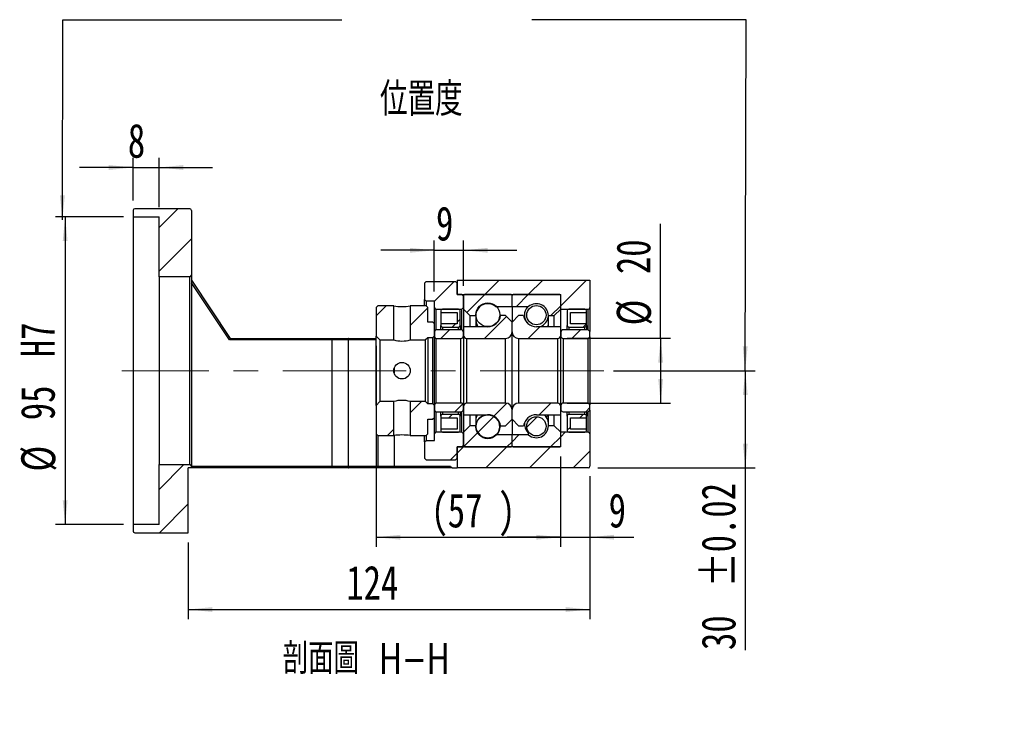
# Model space of a CAD drawing. Header units: millimetres. Extents: x 45 to 288, y 20 to 196.
# Tile 4 of 6: x 187 to 288, y 20 to 92. Entities that reach past the tile are written whole.
import ezdxf

# ---------------------------------------------------------------- set-up
doc = ezdxf.new("R2010")
doc.units = ezdxf.units.MM
doc.linetypes.add('CENTERX2', pattern=[20.32, 12.7, -2.54, 2.54, -2.54])
doc.layers.add('FORMAT', color=7, linetype='Continuous')
doc.styles.add('SLDTEXTSTYLE0', font='TXT', dxfattribs={"width": 0.75})
doc.styles.add('SLDTEXTSTYLE1', font='TXT', dxfattribs={"width": 0.75, "bigfont": 'bigfont'})
doc.dimstyles.new('SLDDIMSTYLE2', dxfattribs={"dimtxt": 3.5, "dimasz": 2.5, "dimexe": 0, "dimexo": 0.0625, "dimgap": 0.875, "dimtad": 1, "dimlfac": 3, "dimrnd": 1e-09, "dimzin": 12, "dimdsep": 46, "dimtxsty": 'SLDTEXTSTYLE0', "dimsah": 1, "dimcen": 0.09, "dimadec": 0, "dimazin": 3, "dimtfac": 1, "dimtofl": 0, "dimtmove": 0, "dimatfit": 3, "dimfxl": 0, "dimfrac": 2, "dimtolj": 1, "dimtzin": 12, "dimarcsym": 0})
doc.dimstyles.new('SLDDIMSTYLE3', dxfattribs={"dimtxt": 3.5, "dimasz": 2.5, "dimexe": 0, "dimexo": 0.0625, "dimgap": 0.875, "dimtad": 1, "dimlfac": 3, "dimrnd": 1e-09, "dimzin": 12, "dimdsep": 46, "dimtxsty": 'SLDTEXTSTYLE0', "dimsah": 1, "dimcen": 0.09, "dimadec": 0, "dimazin": 3, "dimtfac": 1, "dimtmove": 0, "dimatfit": 0, "dimfxl": 0, "dimfrac": 2, "dimtolj": 1, "dimtzin": 12, "dimarcsym": 0})
doc.dimstyles.new('SLDDIMSTYLE6', dxfattribs={"dimtxt": 3.5, "dimasz": 2.5, "dimexe": 0, "dimexo": 0.0625, "dimgap": 0.875, "dimtad": 1, "dimlfac": 3, "dimrnd": 1e-09, "dimzin": 12, "dimdsep": 46, "dimtxsty": 'SLDTEXTSTYLE0', "dimsah": 1, "dimcen": 0.09, "dimadec": 0, "dimazin": 3, "dimtfac": 1, "dimtofl": 0, "dimtmove": 0, "dimatfit": 3, "dimfxl": 0, "dimfrac": 2, "dimtolj": 1, "dimarcsym": 0})
doc.dimstyles.new('SLDDIMSTYLE7', dxfattribs={"dimtxt": 3.5, "dimasz": 2.5, "dimexe": 0, "dimexo": 0.0625, "dimgap": 0.875, "dimtad": 1, "dimlfac": 3, "dimrnd": 1e-09, "dimzin": 12, "dimdsep": 46, "dimtxsty": 'SLDTEXTSTYLE0', "dimsah": 1, "dimcen": 0.09, "dimadec": 0, "dimazin": 3, "dimtol": 1, "dimtp": 0.02, "dimtm": 0.02, "dimtfac": 1, "dimtofl": 0, "dimtmove": 0, "dimatfit": 3, "dimfxl": 0, "dimfrac": 2, "dimtolj": 1, "dimarcsym": 0})

# ---------------------------------------------------------------- blocks, each defined once
blk = doc.blocks.new('_D_11')
at = {"layer": 'FORMAT', "color": 7}
for p, q in [((198.54, 73.77), (198.54, 78.18)), ((201.21, 73.1), (201.21, 78.18)), ((198.54, 77.18), (193.04, 77.18)), ((198.54, 77.18), (201.21, 77.18)), ((201.21, 77.18), (206.71, 77.18))]:
    blk.add_line(p, q, dxfattribs=at)
for points in [[(198.54, 77.18), (196.04, 77.43), (196.04, 76.93)], [(201.21, 77.18), (203.71, 76.93), (203.71, 77.43)]]:
    blk.add_solid(points, dxfattribs=at)
at = {"layer": 'FORMAT', "color": 7, "insert": (198, 81.69), "char_height": 3.5, "attachment_point": 1, "style": 'SLDTEXTSTYLE0'}
blk.add_mtext('8', dxfattribs=at)
blk = doc.blocks.new('_D_12')
at = {"layer": 'FORMAT', "color": 7}
for p, q in [((197.54, 72.1), (190.55, 72.1)), ((191.55, 72.1), (191.55, 40.43)), ((197.54, 40.43), (190.55, 40.43))]:
    blk.add_line(p, q, dxfattribs=at)
for points in [[(191.55, 72.1), (191.3, 69.6), (191.8, 69.6)], [(191.55, 40.43), (191.8, 42.93), (191.3, 42.93)]]:
    blk.add_solid(points, dxfattribs=at)
at = {"layer": 'FORMAT', "color": 7, "char_height": 3.5, "attachment_point": 1, "rotation": 90, "style": 'SLDTEXTSTYLE0'}
for s, insert in [('H7', (186.98, 57.66)), ('95', (186.98, 51.17)), ('%%c', (187.03, 45.89))]:
    blk.add_mtext(s, dxfattribs=dict(at, insert=insert))
blk = doc.blocks.new('_D_13')
at = {"layer": 'FORMAT', "color": 7}
for p, q in [((245.54, 45.43), (245.54, 30.69)), ((204.21, 38.6), (204.21, 30.69)), ((204.21, 31.69), (245.54, 31.69))]:
    blk.add_line(p, q, dxfattribs=at)
for points in [[(204.21, 31.69), (206.71, 31.44), (206.71, 31.94)], [(245.54, 31.69), (243.04, 31.94), (243.04, 31.44)]]:
    blk.add_solid(points, dxfattribs=at)
at = {"layer": 'FORMAT', "color": 7, "insert": (220.48, 36.2), "char_height": 3.5, "attachment_point": 1, "style": 'SLDTEXTSTYLE0'}
blk.add_mtext('124', dxfattribs=at)
blk = doc.blocks.new('_D_14')
at = {"layer": 'FORMAT', "color": 7}
for p, q in [((223.54, 58.83), (223.54, 38.13)), ((242.54, 47.43), (242.54, 38.13)), ((223.54, 39.13), (242.54, 39.13))]:
    blk.add_line(p, q, dxfattribs=at)
for points in [[(223.54, 39.13), (226.04, 38.88), (226.04, 39.38)], [(242.54, 39.13), (240.04, 39.38), (240.04, 38.88)]]:
    blk.add_solid(points, dxfattribs=at)
at = {"layer": 'FORMAT', "color": 7, "char_height": 3.5, "attachment_point": 1, "style": 'SLDTEXTSTYLE0'}
for s, insert in [('(', (229.2, 43.64)), ('57', (230.92, 43.64)), (')', (236.09, 43.64))]:
    blk.add_mtext(s, dxfattribs=dict(at, insert=insert))
blk = doc.blocks.new('_D_15')
at = {"layer": 'FORMAT', "color": 7}
for p, q in [((242.54, 47.43), (242.54, 38.13)), ((245.54, 45.43), (245.54, 38.13)), ((242.54, 39.13), (237.04, 39.13)), ((242.54, 39.13), (245.54, 39.13)), ((245.54, 39.13), (250.07, 39.13))]:
    blk.add_line(p, q, dxfattribs=at)
for points in [[(242.54, 39.13), (240.04, 39.38), (240.04, 38.88)], [(245.54, 39.13), (248.04, 38.88), (248.04, 39.38)]]:
    blk.add_solid(points, dxfattribs=at)
at = {"layer": 'FORMAT', "color": 7, "insert": (247.48, 43.64), "char_height": 3.5, "attachment_point": 1, "style": 'SLDTEXTSTYLE0'}
blk.add_mtext('9', dxfattribs=at)
blk = doc.blocks.new('_D_16')
at = {"layer": 'FORMAT', "color": 7}
for p, q in [((252.83, 59.6), (252.83, 71.38)), ((243.21, 59.6), (253.83, 59.6)), ((252.83, 59.6), (252.83, 52.93)), ((243.21, 52.93), (253.83, 52.93))]:
    blk.add_line(p, q, dxfattribs=at)
for points in [[(252.83, 59.6), (252.58, 57.1), (253.08, 57.1)], [(252.83, 52.93), (253.08, 55.43), (252.58, 55.43)]]:
    blk.add_solid(points, dxfattribs=at)
at = {"layer": 'FORMAT', "color": 7, "char_height": 3.5, "attachment_point": 1, "rotation": 90, "style": 'SLDTEXTSTYLE0'}
for s, insert in [('20', (248.27, 66.21)), ('%%c', (248.32, 60.93))]:
    blk.add_mtext(s, dxfattribs=dict(at, insert=insert))
blk = doc.blocks.new('_D_17')
at = {"layer": 'FORMAT', "color": 7}
for p, q in [((247.97, 56.27), (262.54, 56.27)), ((261.54, 56.27), (261.54, 46.27)), ((246.38, 46.27), (262.54, 46.27)), ((261.54, 46.27), (261.54, 27.52))]:
    blk.add_line(p, q, dxfattribs=at)
for points in [[(261.54, 56.27), (261.29, 53.77), (261.79, 53.77)], [(261.54, 46.27), (261.79, 48.77), (261.29, 48.77)]]:
    blk.add_solid(points, dxfattribs=at)
at = {"layer": 'FORMAT', "color": 7, "char_height": 3.5, "attachment_point": 1, "rotation": 90, "style": 'SLDTEXTSTYLE0'}
for s, insert in [('±0.02', (257.03, 34)), ('30', (257.03, 27.52))]:
    blk.add_mtext(s, dxfattribs=dict(at, insert=insert))
blk = doc.blocks.new('_D_18')
at = {"layer": 'FORMAT', "color": 7}
for p, q in [((229.54, 64.43), (229.54, 69.66)), ((232.54, 65), (232.54, 69.66)), ((229.54, 68.66), (224.04, 68.66)), ((229.54, 68.66), (232.54, 68.66)), ((232.54, 68.66), (238.04, 68.66))]:
    blk.add_line(p, q, dxfattribs=at)
for points in [[(229.54, 68.66), (227.04, 68.91), (227.04, 68.41)], [(232.54, 68.66), (235.04, 68.41), (235.04, 68.91)]]:
    blk.add_solid(points, dxfattribs=at)
at = {"layer": 'FORMAT', "color": 7, "insert": (229.71, 73.17), "char_height": 3.5, "attachment_point": 1, "style": 'SLDTEXTSTYLE0'}
blk.add_mtext('9', dxfattribs=at)

msp = doc.modelspace()

# ---------------------------------------------------------------- hatches: boundary and pattern name
at = {"layer": 'FORMAT', "linetype": 'Continuous', "lineweight": 18}
h = msp.add_hatch(dxfattribs=at)
h.set_pattern_fill('ANSI31', color=256, style=0)
edge = h.paths.add_edge_path(flags=0)
edge.add_arc((204.3767, 72.7654), 0.1667, 0, 90)
edge.add_line((204.3767, 72.9321), (198.7101, 72.9321))
edge.add_arc((198.7101, 72.7654), 0.1667, 90, 180)
edge.add_line((198.5434, 72.7654), (198.5434, 72.0987))
edge.add_line((198.5434, 72.0987), (201.2101, 72.0987))
edge.add_line((201.2101, 72.0987), (201.2101, 65.9321))
edge.add_line((201.2101, 65.9321), (204.3767, 65.9321))
edge.add_arc((204.3767, 66.0987), 0.1667, 270, 360)
edge.add_line((204.5434, 66.0987), (204.5434, 72.7654))
h = msp.add_hatch(dxfattribs=at)
h.set_pattern_fill('ANSI31', color=256, style=0)
h.paths.add_polyline_path([(229.5434, 62.7654), (229.7101, 62.5987), (232.3767, 62.5987), (232.5434, 62.7654), (232.5434, 63.9321), (232.3767, 64.0987), (231.8767, 64.0987), (231.8767, 65.2654), (231.7101, 65.4321), (228.7101, 65.4321), (228.5434, 65.2654), (228.5434, 63.5987), (228.7101, 63.4321), (229.5434, 63.4321)], flags=0)
h = msp.add_hatch(dxfattribs=at)
h.set_pattern_fill('ANSI31', color=256, style=0)
edge = h.paths.add_edge_path(flags=0)
edge.add_line((245.5434, 62.7654), (245.5434, 65.5987))
edge.add_line((245.5434, 65.5987), (231.8767, 65.5987))
edge.add_line((231.8767, 65.5987), (231.8767, 64.0987))
edge.add_line((231.8767, 64.0987), (242.5434, 64.0987))
edge.add_line((242.5434, 64.0987), (242.5434, 62.5987))
edge.add_line((242.5434, 62.5987), (245.3767, 62.5987))
edge.add_arc((245.3767, 62.7654), 0.1667, 270, 360)
h = msp.add_hatch(dxfattribs=at)
h.set_pattern_fill('ANSI31', color=256, style=0)
edge = h.paths.add_edge_path(flags=0)
edge.add_line((237.4434, 64.0987), (232.6434, 64.0987))
edge.add_arc((232.6434, 63.9987), 0.1, 90, 180)
edge.add_line((232.5434, 63.9987), (232.5434, 62.5987))
edge.add_line((232.5434, 62.5987), (233.2101, 61.9321))
edge.add_line((233.2101, 61.9321), (233.8101, 61.9321))
edge.add_arc((235.0434, 61.9321), 1.2333, 49.179109, 180, ccw=False)
edge.add_line((235.8496, 62.8654), (237.5434, 62.8654))
edge.add_line((237.5434, 62.8654), (237.5434, 63.9987))
edge.add_arc((237.4434, 63.9987), 0.1, 0, 90)
h = msp.add_hatch(dxfattribs=at)
h.set_pattern_fill('ANSI31', color=256, style=0)
edge = h.paths.add_edge_path(flags=0)
edge.add_line((242.5434, 62.5987), (242.5434, 63.9987))
edge.add_arc((242.4434, 63.9987), 0.1, 0, 90)
edge.add_line((242.4434, 64.0987), (237.6434, 64.0987))
edge.add_arc((237.6434, 63.9987), 0.1, 90, 180)
edge.add_line((237.5434, 63.9987), (237.5434, 62.8654))
edge.add_line((237.5434, 62.8654), (239.2372, 62.8654))
edge.add_arc((240.0434, 61.9321), 1.2333, 0, 130.820891, ccw=False)
edge.add_line((241.2767, 61.9321), (241.8767, 61.9321))
edge.add_line((241.8767, 61.9321), (242.5434, 62.5987))
h = msp.add_hatch(dxfattribs=at)
h.set_pattern_fill('ANSI31', color=256, style=0)
h.paths.add_polyline_path([(223.7101, 62.9321), (223.5434, 62.7654), (223.5434, 59.8321), (223.9434, 59.4321), (225.3601, 59.4321), (225.3601, 62.9321)], flags=0)
h = msp.add_hatch(dxfattribs=at)
h.set_pattern_fill('ANSI31', color=256, style=0)
h.paths.add_polyline_path([(229.5434, 61.0987), (229.3767, 61.2654), (228.8767, 61.2654), (228.8767, 62.7654), (228.7101, 62.9321), (227.0601, 62.9321), (227.0601, 59.4321), (228.6434, 59.4321), (228.8767, 59.6654), (228.8767, 59.6821), (229.3767, 59.6821), (229.5434, 59.8487)], flags=0)
h = msp.add_hatch(dxfattribs=at)
h.set_pattern_fill('ANSI31', color=256, style=0)
edge = h.paths.add_edge_path(flags=0)
edge.add_arc((235.0434, 62.0311), 1.2287, 0, 360)
h = msp.add_hatch(dxfattribs=at)
h.set_pattern_fill('ANSI31', color=256, style=0)
edge = h.paths.add_edge_path(flags=0)
edge.add_arc((240.0434, 61.9852), 0.9912, 0, 360)
h = msp.add_hatch(dxfattribs=at)
h.set_pattern_fill('ANSI31', color=256, style=0)
edge = h.paths.add_edge_path(flags=0)
edge.add_line((231.8767, 62.2654), (231.8767, 61.0987))
edge.add_line((231.8767, 61.0987), (230.2101, 61.0987))
edge.add_line((230.2101, 61.0987), (230.2101, 60.9321))
edge.add_arc((230.3767, 60.9321), 0.1667, 180, 270)
edge.add_line((230.3767, 60.7654), (232.0434, 60.7654))
edge.add_arc((232.0434, 60.9321), 0.1667, 270, 360)
edge.add_line((232.2101, 60.9321), (232.2101, 62.4321))
edge.add_arc((232.0434, 62.4321), 0.1667, 0, 90)
edge.add_line((232.0434, 62.5987), (230.3767, 62.5987))
edge.add_arc((230.3767, 62.4321), 0.1667, 90, 180)
edge.add_line((230.2101, 62.4321), (230.2101, 62.2654))
edge.add_line((230.2101, 62.2654), (231.8767, 62.2654))
h = msp.add_hatch(dxfattribs=at)
h.set_pattern_fill('ANSI31', color=256, style=0)
edge = h.paths.add_edge_path(flags=0)
edge.add_line((237.5434, 60.2654), (237.5434, 61.2654))
edge.add_line((237.5434, 61.2654), (236.8767, 61.9321))
edge.add_line((236.8767, 61.9321), (236.3616, 61.9321))
edge.add_arc((235.0434, 62.1321), 1.3333, 270, 351.373073, ccw=False)
edge.add_line((235.0434, 60.7987), (232.5434, 60.7987))
edge.add_line((232.5434, 60.7987), (232.5434, 59.9321))
edge.add_arc((232.8767, 59.9321), 0.3333, 180, 270)
edge.add_line((232.8767, 59.5987), (236.8767, 59.5987))
edge.add_arc((236.8767, 60.2654), 0.6667, 270, 360)
h = msp.add_hatch(dxfattribs=at)
h.set_pattern_fill('ANSI31', color=256, style=0)
edge = h.paths.add_edge_path(flags=0)
edge.add_line((238.7251, 61.9321), (238.2101, 61.9321))
edge.add_line((238.2101, 61.9321), (237.5434, 61.2654))
edge.add_line((237.5434, 61.2654), (237.5434, 60.2654))
edge.add_arc((238.2101, 60.2654), 0.6667, 180, 270)
edge.add_line((238.2101, 59.5987), (242.2101, 59.5987))
edge.add_arc((242.2101, 59.9321), 0.3333, 270, 360)
edge.add_line((242.5434, 59.9321), (242.5434, 60.7987))
edge.add_line((242.5434, 60.7987), (240.0434, 60.7987))
edge.add_arc((240.0434, 62.1321), 1.3333, 188.626927, 270, ccw=False)
h = msp.add_hatch(dxfattribs=at)
h.set_pattern_fill('ANSI31', color=256, style=0)
edge = h.paths.add_edge_path(flags=0)
edge.add_line((245.2101, 60.9321), (245.2101, 61.0987))
edge.add_line((245.2101, 61.0987), (243.5434, 61.0987))
edge.add_line((243.5434, 61.0987), (243.5434, 62.2654))
edge.add_line((243.5434, 62.2654), (245.2101, 62.2654))
edge.add_line((245.2101, 62.2654), (245.2101, 62.4321))
edge.add_arc((245.0434, 62.4321), 0.1667, 0, 90)
edge.add_line((245.0434, 62.5987), (243.3767, 62.5987))
edge.add_arc((243.3767, 62.4321), 0.1667, 90, 180)
edge.add_line((243.2101, 62.4321), (243.2101, 60.9321))
edge.add_arc((243.3767, 60.9321), 0.1667, 180, 270)
edge.add_line((243.3767, 60.7654), (245.0434, 60.7654))
edge.add_arc((245.0434, 60.9321), 0.1667, 270, 360)
h = msp.add_hatch(dxfattribs=at)
h.set_pattern_fill('ANSI31', color=256, style=0)
edge = h.paths.add_edge_path(flags=0)
edge.add_line((229.5434, 59.7654), (229.7101, 59.5987))
edge.add_line((229.7101, 59.5987), (232.2767, 59.5987))
edge.add_arc((232.2767, 59.8654), 0.2667, 270, 360)
edge.add_line((232.5434, 59.8654), (232.5434, 60.2154))
edge.add_arc((232.2767, 60.2154), 0.2667, 0, 90)
edge.add_line((232.2767, 60.4821), (229.7101, 60.4821))
edge.add_line((229.7101, 60.4821), (229.5434, 60.3154))
edge.add_line((229.5434, 60.3154), (229.5434, 59.7654))
h = msp.add_hatch(dxfattribs=at)
h.set_pattern_fill('ANSI31', color=256, style=0)
edge = h.paths.add_edge_path(flags=0)
edge.add_line((245.3767, 59.5987), (245.5434, 59.7654))
edge.add_line((245.5434, 59.7654), (245.5434, 60.3154))
edge.add_line((245.5434, 60.3154), (245.3767, 60.4821))
edge.add_line((245.3767, 60.4821), (242.8101, 60.4821))
edge.add_arc((242.8101, 60.2154), 0.2667, 90, 180)
edge.add_line((242.5434, 60.2154), (242.5434, 59.8654))
edge.add_arc((242.8101, 59.8654), 0.2667, 180, 270)
edge.add_line((242.8101, 59.5987), (245.3767, 59.5987))
h = msp.add_hatch(dxfattribs=at)
h.set_pattern_fill('ANSI31', color=256, style=0)
h.paths.add_polyline_path([(223.5434, 49.7654), (223.7101, 49.5987), (225.3601, 49.5987), (225.3601, 53.0987), (223.9434, 53.0987), (223.5434, 52.6987)], flags=0)
h = msp.add_hatch(dxfattribs=at)
h.set_pattern_fill('ANSI31', color=256, style=0)
h.paths.add_polyline_path([(228.8767, 49.7654), (228.8767, 51.2654), (229.3767, 51.2654), (229.5434, 51.4321), (229.5434, 52.6821), (229.3767, 52.8487), (228.8767, 52.8487), (228.8767, 52.8654), (228.6434, 53.0987), (227.0601, 53.0987), (227.0601, 49.5987), (228.7101, 49.5987)], flags=0)
h = msp.add_hatch(dxfattribs=at)
h.set_pattern_fill('ANSI31', color=256, style=0)
edge = h.paths.add_edge_path(flags=0)
edge.add_line((229.7101, 52.9321), (229.5434, 52.7654))
edge.add_line((229.5434, 52.7654), (229.5434, 52.2154))
edge.add_line((229.5434, 52.2154), (229.7101, 52.0487))
edge.add_line((229.7101, 52.0487), (232.2767, 52.0487))
edge.add_arc((232.2767, 52.3154), 0.2667, 270, 360)
edge.add_line((232.5434, 52.3154), (232.5434, 52.6654))
edge.add_arc((232.2767, 52.6654), 0.2667, 0, 90)
edge.add_line((232.2767, 52.9321), (229.7101, 52.9321))
h = msp.add_hatch(dxfattribs=at)
h.set_pattern_fill('ANSI31', color=256, style=0)
edge = h.paths.add_edge_path(flags=0)
edge.add_line((236.3616, 50.5987), (236.8767, 50.5987))
edge.add_line((236.8767, 50.5987), (237.5434, 51.2654))
edge.add_line((237.5434, 51.2654), (237.5434, 52.2654))
edge.add_arc((236.8767, 52.2654), 0.6667, 0, 90)
edge.add_line((236.8767, 52.9321), (232.8767, 52.9321))
edge.add_arc((232.8767, 52.5987), 0.3333, 90, 180)
edge.add_line((232.5434, 52.5987), (232.5434, 51.7321))
edge.add_line((232.5434, 51.7321), (235.0434, 51.7321))
edge.add_arc((235.0434, 50.3987), 1.3333, 8.626927, 90, ccw=False)
h = msp.add_hatch(dxfattribs=at)
h.set_pattern_fill('ANSI31', color=256, style=0)
edge = h.paths.add_edge_path(flags=0)
edge.add_line((237.5434, 52.2654), (237.5434, 51.2654))
edge.add_line((237.5434, 51.2654), (238.2101, 50.5987))
edge.add_line((238.2101, 50.5987), (238.7251, 50.5987))
edge.add_arc((240.0434, 50.3987), 1.3333, 90, 171.373073, ccw=False)
edge.add_line((240.0434, 51.7321), (242.5434, 51.7321))
edge.add_line((242.5434, 51.7321), (242.5434, 52.5987))
edge.add_arc((242.2101, 52.5987), 0.3333, 0, 90)
edge.add_line((242.2101, 52.9321), (238.2101, 52.9321))
edge.add_arc((238.2101, 52.2654), 0.6667, 90, 180)
h = msp.add_hatch(dxfattribs=at)
h.set_pattern_fill('ANSI31', color=256, style=0)
edge = h.paths.add_edge_path(flags=0)
edge.add_line((245.5434, 52.7654), (245.3767, 52.9321))
edge.add_line((245.3767, 52.9321), (242.8101, 52.9321))
edge.add_arc((242.8101, 52.6654), 0.2667, 90, 180)
edge.add_line((242.5434, 52.6654), (242.5434, 52.3154))
edge.add_arc((242.8101, 52.3154), 0.2667, 180, 270)
edge.add_line((242.8101, 52.0487), (245.3767, 52.0487))
edge.add_line((245.3767, 52.0487), (245.5434, 52.2154))
edge.add_line((245.5434, 52.2154), (245.5434, 52.7654))
h = msp.add_hatch(dxfattribs=at)
h.set_pattern_fill('ANSI31', color=256, style=0)
edge = h.paths.add_edge_path(flags=0)
edge.add_line((230.2101, 51.5987), (230.2101, 51.4321))
edge.add_line((230.2101, 51.4321), (231.8767, 51.4321))
edge.add_line((231.8767, 51.4321), (231.8767, 50.2654))
edge.add_line((231.8767, 50.2654), (230.2101, 50.2654))
edge.add_line((230.2101, 50.2654), (230.2101, 50.0987))
edge.add_arc((230.3767, 50.0987), 0.1667, 180, 270)
edge.add_line((230.3767, 49.9321), (232.0434, 49.9321))
edge.add_arc((232.0434, 50.0987), 0.1667, 270, 360)
edge.add_line((232.2101, 50.0987), (232.2101, 51.5987))
edge.add_arc((232.0434, 51.5987), 0.1667, 0, 90)
edge.add_line((232.0434, 51.7654), (230.3767, 51.7654))
edge.add_arc((230.3767, 51.5987), 0.1667, 90, 180)
h = msp.add_hatch(dxfattribs=at)
h.set_pattern_fill('ANSI31', color=256, style=0)
edge = h.paths.add_edge_path(flags=0)
edge.add_arc((235.0434, 50.4997), 1.2287, 0, 360)
h = msp.add_hatch(dxfattribs=at)
h.set_pattern_fill('ANSI31', color=256, style=0)
edge = h.paths.add_edge_path(flags=0)
edge.add_line((243.5434, 50.2654), (243.5434, 51.4321))
edge.add_line((243.5434, 51.4321), (245.2101, 51.4321))
edge.add_line((245.2101, 51.4321), (245.2101, 51.5987))
edge.add_arc((245.0434, 51.5987), 0.1667, 360, 450)
edge.add_line((245.0434, 51.7654), (243.3767, 51.7654))
edge.add_arc((243.3767, 51.5987), 0.1667, 90, 180)
edge.add_line((243.2101, 51.5987), (243.2101, 50.0987))
edge.add_arc((243.3767, 50.0987), 0.1667, 180, 270)
edge.add_line((243.3767, 49.9321), (245.0434, 49.9321))
edge.add_arc((245.0434, 50.0987), 0.1667, 270, 360)
edge.add_line((245.2101, 50.0987), (245.2101, 50.2654))
edge.add_line((245.2101, 50.2654), (243.5434, 50.2654))
h = msp.add_hatch(dxfattribs=at)
h.set_pattern_fill('ANSI31', color=256, style=0)
edge = h.paths.add_edge_path(flags=0)
edge.add_arc((240.0434, 50.5456), 0.9912, 0, 360)
h = msp.add_hatch(dxfattribs=at)
h.set_pattern_fill('ANSI31', color=256, style=0)
h.paths.add_polyline_path([(229.7101, 49.9321), (229.5434, 49.7654), (229.5434, 49.0987), (228.7101, 49.0987), (228.5434, 48.9321), (228.5434, 47.2654), (228.7101, 47.0987), (231.7101, 47.0987), (231.8767, 47.2654), (231.8767, 48.4321), (232.3767, 48.4321), (232.5434, 48.5987), (232.5434, 49.7654), (232.3767, 49.9321)], flags=0)
h = msp.add_hatch(dxfattribs=at)
h.set_pattern_fill('ANSI31', color=256, style=0)
edge = h.paths.add_edge_path(flags=0)
edge.add_line((245.5434, 46.4321), (245.5434, 49.7654))
edge.add_arc((245.3767, 49.7654), 0.1667, 0, 90)
edge.add_line((245.3767, 49.9321), (242.5434, 49.9321))
edge.add_line((242.5434, 49.9321), (242.5434, 48.4321))
edge.add_line((242.5434, 48.4321), (231.8767, 48.4321))
edge.add_line((231.8767, 48.4321), (231.8767, 46.2654))
edge.add_line((231.8767, 46.2654), (245.3767, 46.2654))
edge.add_arc((245.3767, 46.4321), 0.1667, 270, 360)
h = msp.add_hatch(dxfattribs=at)
h.set_pattern_fill('ANSI31', color=256, style=0)
edge = h.paths.add_edge_path(flags=0)
edge.add_line((232.5434, 49.9321), (232.5434, 48.5321))
edge.add_arc((232.6434, 48.5321), 0.1, 180, 270)
edge.add_line((232.6434, 48.4321), (237.4434, 48.4321))
edge.add_arc((237.4434, 48.5321), 0.1, 270, 360)
edge.add_line((237.5434, 48.5321), (237.5434, 49.6654))
edge.add_line((237.5434, 49.6654), (235.8496, 49.6654))
edge.add_arc((235.0434, 50.5987), 1.2333, 180, 310.820891, ccw=False)
edge.add_line((233.8101, 50.5987), (233.2101, 50.5987))
edge.add_line((233.2101, 50.5987), (232.5434, 49.9321))
h = msp.add_hatch(dxfattribs=at)
h.set_pattern_fill('ANSI31', color=256, style=0)
edge = h.paths.add_edge_path(flags=0)
edge.add_line((237.6434, 48.4321), (242.4434, 48.4321))
edge.add_arc((242.4434, 48.5321), 0.1, 270, 360)
edge.add_line((242.5434, 48.5321), (242.5434, 49.9321))
edge.add_line((242.5434, 49.9321), (241.8767, 50.5987))
edge.add_line((241.8767, 50.5987), (241.2767, 50.5987))
edge.add_arc((240.0434, 50.5987), 1.2333, 229.179109, 360, ccw=False)
edge.add_line((239.2372, 49.6654), (237.5434, 49.6654))
edge.add_line((237.5434, 49.6654), (237.5434, 48.5321))
edge.add_arc((237.6434, 48.5321), 0.1, 180, 270)
h = msp.add_hatch(dxfattribs=at)
h.set_pattern_fill('ANSI31', color=256, style=0)
edge = h.paths.add_edge_path(flags=0)
edge.add_line((201.2101, 46.5987), (201.2101, 40.4321))
edge.add_line((201.2101, 40.4321), (198.5434, 40.4321))
edge.add_line((198.5434, 40.4321), (198.5434, 39.7654))
edge.add_arc((198.7101, 39.7654), 0.1667, 180, 270)
edge.add_line((198.7101, 39.5987), (204.2101, 39.5987))
edge.add_line((204.2101, 39.5987), (204.2101, 46.2654))
edge.add_line((204.2101, 46.2654), (204.5434, 46.2654))
edge.add_line((204.5434, 46.2654), (204.5434, 46.4321))
edge.add_arc((204.3767, 46.4321), 0.1667, 0, 90)
edge.add_line((204.3767, 46.5987), (201.2101, 46.5987))

# ---------------------------------------------------------------- linework, layer by layer
at = {"color": 7, "linetype": 'Continuous', "lineweight": 25}
for p, q in [((198.5434, 72.7654), (198.5434, 72.0987)), ((198.5434, 72.0987), (201.2101, 72.0987)), ((198.5434, 72.0987), (198.5434, 40.4321)), ((204.3767, 72.9321), (198.7101, 72.9321)), ((201.2101, 65.9321), (201.2101, 72.0987)), ((204.5434, 72.7654), (204.5434, 66.0987)), ((204.3767, 65.9321), (201.2101, 65.9321)), ((201.2101, 65.9321), (201.2101, 46.5987)), ((204.3767, 46.5987), (204.3767, 65.9321)), ((204.5434, 66.0987), (204.5434, 46.4321)), ((204.5434, 65.5987), (208.5434, 59.5987)), ((208.4542, 59.4321), (204.5434, 65.2983)), ((228.5434, 65.2654), (228.7101, 65.4321)), ((228.5434, 65.2654), (228.5434, 63.5987)), ((228.7101, 65.4321), (231.7101, 65.4321)), ((231.7101, 65.4321), (231.8767, 65.2654)), ((231.8767, 65.5987), (231.8767, 64.0987)), ((231.8767, 65.5987), (245.5434, 65.5987)), ((231.8767, 64.0987), (231.8767, 65.2654)), ((245.5434, 65.5987), (245.5434, 62.7654)), ((232.3767, 64.0987), (231.8767, 64.0987)), ((231.8767, 64.0987), (242.5434, 64.0987)), ((232.3767, 64.0987), (232.5434, 63.9321)), ((232.5434, 63.9987), (232.5434, 62.5987)), ((232.5434, 62.7654), (232.5434, 63.9321)), ((237.4434, 64.0987), (232.6434, 64.0987)), ((237.5434, 62.8654), (237.5434, 63.9987)), ((242.4434, 64.0987), (237.6434, 64.0987)), ((242.5434, 62.5987), (242.5434, 64.0987)), ((242.5434, 62.5987), (242.5434, 63.9987)), ((223.5434, 62.7654), (223.7101, 62.9321)), ((225.3601, 62.9321), (223.7101, 62.9321)), ((225.3601, 59.4321), (225.3601, 62.9321)), ((227.0601, 62.9321), (227.0601, 59.4321)), ((228.7101, 62.9321), (227.0601, 62.9321)), ((228.7101, 63.4321), (228.5434, 63.5987)), ((228.5434, 62.9321), (228.5434, 63.5987)), ((229.5434, 63.4321), (228.7101, 63.4321)), ((228.7101, 63.4321), (228.7101, 62.9321)), ((228.7101, 62.9321), (228.8767, 62.7654)), ((229.5434, 62.7654), (229.5434, 63.4321)), ((235.8496, 62.8654), (237.5434, 62.8654)), ((237.5434, 62.8654), (237.5434, 61.2654)), ((237.5434, 62.8654), (239.2372, 62.8654)), ((239.2372, 62.8537), (239.2372, 62.8654)), ((223.5434, 62.7654), (223.5434, 59.8321)), ((228.8767, 61.2654), (228.8767, 62.7654)), ((229.7101, 62.5987), (229.5434, 62.7654)), ((229.5434, 61.0987), (229.5434, 62.7654)), ((229.7101, 62.5987), (232.3767, 62.5987)), ((229.7101, 62.5987), (229.7101, 60.4821)), ((230.2101, 62.4321), (230.2101, 62.2654)), ((230.2101, 62.2654), (231.8767, 62.2654)), ((230.2101, 62.2654), (230.2101, 61.0987)), ((232.0434, 62.5987), (230.3767, 62.5987)), ((231.8767, 62.2654), (231.8767, 61.0987)), ((232.2101, 60.9321), (232.2101, 62.4321)), ((232.5434, 62.7654), (232.3767, 62.5987)), ((232.3767, 60.4626), (232.3767, 62.5987)), ((232.5434, 62.5987), (233.2101, 61.9321)), ((232.5434, 62.5987), (232.5434, 60.7987)), ((233.2101, 61.9321), (233.8101, 61.9321)), ((233.2101, 61.9321), (233.2101, 60.7987)), ((233.8101, 61.9321), (233.8101, 60.7987)), ((236.8767, 61.9321), (236.3616, 61.9321)), ((237.5434, 61.2654), (236.8767, 61.9321)), ((238.2101, 61.9321), (237.5434, 61.2654)), ((238.7251, 61.9321), (238.2101, 61.9321)), ((241.2767, 61.9321), (241.8767, 61.9321)), ((241.2767, 60.7987), (241.2767, 61.9321)), ((241.8767, 61.9321), (242.5434, 62.5987)), ((241.8767, 60.7987), (241.8767, 61.9321)), ((242.5434, 60.7987), (242.5434, 62.5987)), ((242.5434, 62.5987), (245.3767, 62.5987)), ((243.2101, 62.4321), (243.2101, 60.9321)), ((245.0434, 62.5987), (243.3767, 62.5987)), ((243.5434, 62.2654), (245.2101, 62.2654)), ((243.5434, 61.0987), (243.5434, 62.2654)), ((245.2101, 62.2654), (245.2101, 62.4321)), ((245.2101, 61.0987), (245.2101, 62.2654)), ((245.5434, 62.7654), (245.5434, 60.3154)), ((229.3767, 61.2654), (228.8767, 61.2654)), ((229.3767, 61.2654), (229.5434, 61.0987)), ((229.5434, 59.8487), (229.5434, 61.0987)), ((230.2101, 61.0987), (230.2101, 60.9321)), ((231.8767, 61.0987), (230.2101, 61.0987)), ((230.2101, 60.4821), (230.2101, 60.9321)), ((232.2101, 60.9321), (232.2101, 60.4821)), ((235.0434, 60.7987), (232.5434, 60.7987)), ((232.5434, 60.7987), (232.5434, 59.9321)), ((237.5434, 60.2654), (237.5434, 61.2654)), ((238.8921, 61.5428), (238.8738, 61.4918)), ((242.5434, 60.7987), (240.0434, 60.7987)), ((242.5434, 59.9321), (242.5434, 60.7987)), ((243.2101, 60.4821), (243.2101, 60.9321)), ((245.2101, 61.0987), (243.5434, 61.0987)), ((245.2101, 60.9321), (245.2101, 61.0987)), ((245.2101, 60.9321), (245.2101, 60.4821)), ((223.9434, 59.4321), (223.5434, 59.8321)), ((223.5434, 52.6987), (223.5434, 59.8321)), ((229.5434, 59.8487), (229.3767, 59.6821)), ((229.5434, 60.3154), (229.7101, 60.4821)), ((229.5434, 60.3154), (229.5434, 59.7654)), ((232.2767, 60.4821), (229.7101, 60.4821)), ((230.3767, 60.7654), (232.0434, 60.7654)), ((232.5434, 59.8654), (232.5434, 60.2154)), ((232.5434, 59.8654), (232.5434, 52.6654)), ((237.5434, 52.2654), (237.5434, 60.2654)), ((242.5434, 60.2154), (242.5434, 59.8654)), ((242.5434, 52.6654), (242.5434, 59.8654)), ((245.3767, 60.4821), (242.8101, 60.4821)), ((243.3767, 60.7654), (245.0434, 60.7654)), ((245.3767, 60.4821), (245.5434, 60.3154)), ((245.5434, 59.7654), (245.5434, 60.3154)), ((219.0259, 59.4321), (208.4542, 59.4321)), ((208.5434, 59.5987), (219.0259, 59.5987)), ((219.0259, 59.5987), (219.0259, 59.4321)), ((219.0259, 59.5987), (220.7404, 59.5987)), ((220.6588, 59.4321), (219.0259, 59.4321)), ((219.0259, 46.4321), (219.0259, 59.4321)), ((220.6588, 59.4321), (220.6588, 46.4321)), ((220.7404, 59.5987), (223.5434, 59.5987)), ((223.9434, 59.4321), (223.9434, 53.0987)), ((223.9434, 59.4321), (225.3601, 59.4321)), ((227.0601, 59.4321), (228.6434, 59.4321)), ((228.8767, 59.6654), (228.6434, 59.4321)), ((228.6434, 53.0987), (228.6434, 59.4321)), ((228.8767, 59.6821), (229.3767, 59.6821)), ((228.8767, 59.6654), (228.8767, 59.6821)), ((228.8767, 59.6654), (228.8767, 52.8654)), ((229.3767, 52.8487), (229.3767, 59.6821)), ((229.7101, 59.5987), (229.5434, 59.7654)), ((229.5434, 52.7654), (229.5434, 59.7654)), ((229.7101, 59.5987), (232.2767, 59.5987)), ((229.7101, 59.5987), (229.7101, 52.9321)), ((232.2767, 52.9321), (232.2767, 59.5987)), ((232.8767, 59.5987), (236.8767, 59.5987)), ((232.8767, 52.9321), (232.8767, 59.5987)), ((236.8767, 52.9321), (236.8767, 59.5987)), ((238.2101, 59.5987), (242.2101, 59.5987)), ((238.2101, 59.5987), (238.2101, 52.9321)), ((242.2101, 59.5987), (242.2101, 52.9321)), ((242.8101, 59.5987), (245.3767, 59.5987)), ((242.8101, 59.5987), (242.8101, 52.9321)), ((245.5434, 59.7654), (245.3767, 59.5987)), ((245.3767, 52.9321), (245.3767, 59.5987)), ((245.5434, 59.7654), (245.5434, 52.7654)), ((223.5434, 52.6987), (223.9434, 53.0987)), ((223.5434, 52.6987), (223.5434, 49.7654)), ((225.3601, 53.0987), (223.9434, 53.0987)), ((225.3601, 49.5987), (225.3601, 53.0987)), ((228.6434, 53.0987), (227.0601, 53.0987)), ((227.0601, 53.0987), (227.0601, 49.5987)), ((228.6434, 53.0987), (228.8767, 52.8654)), ((228.8767, 52.8487), (228.8767, 52.8654)), ((229.3767, 52.8487), (228.8767, 52.8487)), ((229.3767, 52.8487), (229.5434, 52.6821)), ((229.5434, 52.7654), (229.7101, 52.9321)), ((229.5434, 52.7654), (229.5434, 52.2154)), ((232.2767, 52.9321), (229.7101, 52.9321)), ((236.8767, 52.9321), (232.8767, 52.9321)), ((242.2101, 52.9321), (238.2101, 52.9321)), ((245.3767, 52.9321), (242.8101, 52.9321)), ((245.3767, 52.9321), (245.5434, 52.7654)), ((245.5434, 52.2154), (245.5434, 52.7654)), ((229.5434, 51.4321), (229.5434, 52.6821)), ((229.7101, 52.0487), (229.5434, 52.2154)), ((229.7101, 52.0487), (229.7101, 49.9321)), ((229.7101, 52.0487), (232.2767, 52.0487)), ((230.2101, 51.5987), (230.2101, 52.0487)), ((232.0434, 51.7654), (230.3767, 51.7654)), ((232.2101, 52.0487), (232.2101, 51.5987)), ((232.3767, 49.9321), (232.3767, 52.0682)), ((232.5434, 52.3154), (232.5434, 52.6654)), ((232.5434, 52.5987), (232.5434, 51.7321)), ((232.5434, 51.7321), (232.5434, 49.9321)), ((232.5434, 51.7321), (235.0434, 51.7321)), ((233.2101, 51.7321), (233.2101, 50.5987)), ((233.8101, 51.7321), (233.8101, 50.5987)), ((237.5434, 51.2654), (237.5434, 52.2654)), ((240.0434, 51.7321), (242.5434, 51.7321)), ((241.2767, 50.5987), (241.2767, 51.7321)), ((241.8767, 50.5987), (241.8767, 51.7321)), ((242.5434, 52.6654), (242.5434, 52.3154)), ((242.5434, 51.7321), (242.5434, 52.5987)), ((242.5434, 49.9321), (242.5434, 51.7321)), ((242.8101, 52.0487), (245.3767, 52.0487)), ((243.2101, 51.5987), (243.2101, 52.0487)), ((245.0434, 51.7654), (243.3767, 51.7654)), ((245.2101, 52.0487), (245.2101, 51.5987)), ((245.5434, 52.2154), (245.3767, 52.0487)), ((245.5434, 52.2154), (245.5434, 49.7654)), ((228.8767, 51.2654), (229.3767, 51.2654)), ((228.8767, 49.7654), (228.8767, 51.2654)), ((229.5434, 51.4321), (229.3767, 51.2654)), ((229.5434, 49.7654), (229.5434, 51.4321)), ((230.2101, 51.5987), (230.2101, 51.4321)), ((230.2101, 51.4321), (231.8767, 51.4321)), ((230.2101, 51.4321), (230.2101, 50.2654)), ((231.8767, 51.4321), (231.8767, 50.2654)), ((232.2101, 50.0987), (232.2101, 51.5987)), ((236.8767, 50.5987), (237.5434, 51.2654)), ((237.5434, 51.2654), (237.5434, 49.6654)), ((237.5434, 51.2654), (238.2101, 50.5987)), ((243.2101, 51.5987), (243.2101, 50.0987)), ((243.5434, 51.4321), (245.2101, 51.4321)), ((243.5434, 50.2654), (243.5434, 51.4321)), ((245.2101, 51.4321), (245.2101, 51.5987)), ((245.2101, 50.2654), (245.2101, 51.4321)), ((223.7101, 49.5987), (223.5434, 49.7654)), ((228.8767, 49.7654), (228.7101, 49.5987)), ((229.5434, 49.7654), (229.7101, 49.9321)), ((229.5434, 49.0987), (229.5434, 49.7654)), ((232.3767, 49.9321), (229.7101, 49.9321)), ((230.2101, 50.2654), (230.2101, 50.0987)), ((231.8767, 50.2654), (230.2101, 50.2654)), ((230.3767, 49.9321), (232.0434, 49.9321)), ((232.3767, 49.9321), (232.5434, 49.7654)), ((233.2101, 50.5987), (232.5434, 49.9321)), ((232.5434, 49.9321), (232.5434, 48.5321)), ((232.5434, 48.5987), (232.5434, 49.7654)), ((233.8101, 50.5987), (233.2101, 50.5987)), ((237.5434, 49.6654), (235.8496, 49.6654)), ((236.3616, 50.5987), (236.8767, 50.5987)), ((237.5434, 48.5321), (237.5434, 49.6654)), ((239.2372, 49.6654), (237.5434, 49.6654)), ((238.2101, 50.5987), (238.7251, 50.5987)), ((239.2372, 49.6654), (239.2372, 49.8756)), ((241.8767, 50.5987), (241.2767, 50.5987)), ((242.5434, 49.9321), (241.8767, 50.5987)), ((242.5434, 48.5321), (242.5434, 49.9321)), ((242.5434, 48.4321), (242.5434, 49.9321)), ((245.3767, 49.9321), (242.5434, 49.9321)), ((243.3767, 49.9321), (245.0434, 49.9321)), ((245.2101, 50.2654), (243.5434, 50.2654)), ((245.2101, 50.0987), (245.2101, 50.2654)), ((245.5434, 49.7654), (245.5434, 46.4321)), ((223.7101, 49.5987), (225.3601, 49.5987)), ((227.0601, 49.5987), (228.7101, 49.5987)), ((228.5434, 48.9321), (228.5434, 49.5987)), ((228.5434, 48.9321), (228.7101, 49.0987)), ((228.5434, 48.9321), (228.5434, 47.2654)), ((228.7101, 49.5987), (228.7101, 49.0987)), ((228.7101, 49.0987), (229.5434, 49.0987)), ((231.8767, 48.4321), (232.3767, 48.4321)), ((231.8767, 47.2654), (231.8767, 48.4321)), ((231.8767, 48.4321), (231.8767, 46.2654)), ((242.5434, 48.4321), (231.8767, 48.4321)), ((232.5434, 48.5987), (232.3767, 48.4321)), ((232.6434, 48.4321), (237.4434, 48.4321)), ((237.6434, 48.4321), (242.4434, 48.4321)), ((228.7101, 47.0987), (228.5434, 47.2654)), ((228.7101, 47.0987), (231.7101, 47.0987)), ((231.8767, 47.2654), (231.7101, 47.0987)), ((201.2101, 46.5987), (204.3767, 46.5987)), ((201.2101, 40.4321), (201.2101, 46.5987)), ((204.2101, 39.5987), (204.2101, 46.2654)), ((204.5434, 46.2654), (204.2101, 46.2654)), ((204.5434, 46.4321), (204.5434, 46.2654)), ((204.5434, 46.4321), (219.0259, 46.4321)), ((219.0259, 46.2654), (204.5434, 46.2654)), ((219.0259, 46.4321), (220.6588, 46.4321)), ((219.0259, 46.4321), (219.0259, 46.2654)), ((220.7404, 46.2654), (219.0259, 46.2654)), ((220.6588, 46.4321), (223.7613, 46.4321)), ((223.6797, 46.2654), (220.7404, 46.2654)), ((225.3942, 46.2654), (223.6797, 46.2654)), ((223.7613, 46.4321), (225.3942, 46.4321)), ((225.3942, 46.4321), (225.3942, 46.2654)), ((225.3942, 46.4321), (231.2101, 46.4321)), ((231.3767, 46.2654), (225.3942, 46.2654)), ((231.3767, 46.2654), (231.8767, 46.2654)), ((245.3767, 46.2654), (231.8767, 46.2654)), ((198.5434, 40.4321), (198.5434, 39.7654)), ((201.2101, 40.4321), (198.5434, 40.4321)), ((198.7101, 39.5987), (204.2101, 39.5987))]:
    msp.add_line(p, q, dxfattribs=at)
at = {"color": 8, "linetype": 'Continuous', "lineweight": 25}
for p, q in [((245.3767, 60.4821), (245.3767, 62.5987)), ((230.3767, 60.7654), (230.3767, 60.4821)), ((232.0434, 60.4821), (232.0434, 60.7654)), ((243.3767, 60.7654), (243.3767, 60.4821)), ((245.0434, 60.4821), (245.0434, 60.7654)), ((223.5434, 59.4321), (220.6588, 59.4321)), ((225.3942, 56.5011), (225.3942, 56.0605)), ((230.3767, 52.0487), (230.3767, 51.7654)), ((232.0434, 51.7654), (232.0434, 52.0487)), ((243.3767, 52.0487), (243.3767, 51.7654)), ((245.0434, 51.7654), (245.0434, 52.0487)), ((245.3767, 49.9321), (245.3767, 52.0487)), ((223.7613, 46.4321), (223.7613, 49.5987)), ((225.3942, 49.6029), (225.3942, 46.4321))]:
    msp.add_line(p, q, dxfattribs=at)
at = {"color": 7, "linetype": 'Continuous', "lineweight": 25, "flags": 128}
for points in [[(236.272, 61.6141), (236.2557, 61.7329), (236.2461, 61.7795)], [(241.2393, 60.7987), (241.2557, 60.8737), (241.2755, 61.0459)], [(208.5434, 59.5987), (208.542, 59.5962), (208.538, 59.5887), (208.5314, 59.5764), (208.5225, 59.5597), (208.5115, 59.5392), (208.4988, 59.5154), (208.4847, 59.4891), (208.4697, 59.461), (208.4542, 59.4321)], [(220.7404, 59.5987), (220.7245, 59.5955), (220.7092, 59.5861), (220.6951, 59.5707), (220.6827, 59.5499), (220.6726, 59.5247), (220.665, 59.4959), (220.6604, 59.4646), (220.6588, 59.4321)], [(236.2375, 50.8083), (236.2557, 50.8903), (236.2635, 50.9365)], [(220.6588, 46.4321), (220.6604, 46.3996), (220.665, 46.3683), (220.6726, 46.3395), (220.6827, 46.3142), (220.6951, 46.2935), (220.7092, 46.2781), (220.7245, 46.2686), (220.7404, 46.2654)], [(223.7613, 46.4321), (223.7598, 46.3996), (223.7551, 46.3683), (223.7476, 46.3395), (223.7374, 46.3142), (223.725, 46.2935), (223.7109, 46.2781), (223.6956, 46.2686), (223.6797, 46.2654)]]:
    msp.add_lwpolyline(points, dxfattribs=at)
at = {"color": 7, "linetype": 'Continuous', "lineweight": 25}
for centre, radius in [((235.0434, 62.0311), 1.2287), ((240.0434, 61.9852), 0.9912), ((226.2101, 56.2654), 0.85), ((235.0434, 50.4997), 1.2287), ((240.0434, 50.5456), 0.9912)]:
    msp.add_circle(centre, radius, dxfattribs=at)
for centre, radius, start, end in [((198.7101, 72.7654), 0.1667, 90, 180), ((204.3767, 72.7654), 0.1667, 0, 90), ((204.3767, 66.0987), 0.1667, 270, 0), ((232.6434, 63.9987), 0.1, 90, 180), ((237.4434, 63.9987), 0.1, 0, 90), ((237.6434, 63.9987), 0.1, 90, 180), ((242.4434, 63.9987), 0.1, 0, 90), ((226.2101, 69.5705), 6.6926, 262.703381, 277.296619), ((235.0434, 61.9321), 1.2333, 49.179109, 180), ((240.0434, 61.9852), 1.2333, 137.11664, 220.453908), ((240.0434, 61.9321), 1.2333, 0, 130.820891), ((230.3767, 62.4321), 0.1667, 90, 180), ((232.0434, 62.4321), 0.1667, 0, 90), ((235.0434, 62.1321), 1.3333, 270, 351.373073), ((240.0434, 62.1321), 1.3333, 188.626927, 270), ((240.0434, 61.9852), 1.2333, 285.849603, 357.666988), ((243.3767, 62.4321), 0.1667, 90, 180), ((245.0434, 62.4321), 0.1667, 0, 90), ((245.3767, 62.7654), 0.1667, 270, 0), ((230.3767, 60.9321), 0.1667, 180, 270), ((232.0434, 60.9321), 0.1667, 270, 0), ((235.0434, 61.5063), 1.2333, 182.435495, 215.009797), ((243.3767, 60.9321), 0.1667, 180, 270), ((245.0434, 60.9321), 0.1667, 270, 0), ((232.2767, 60.2154), 0.2667, 0, 90), ((232.2767, 59.8654), 0.2667, 270, 0), ((232.8767, 59.9321), 0.3333, 180, 270), ((236.8767, 60.2654), 0.6667, 270, 0), ((238.2101, 60.2654), 0.6667, 180, 270), ((242.2101, 59.9321), 0.3333, 270, 0), ((242.8101, 60.2154), 0.2667, 90, 180), ((242.8101, 59.8654), 0.2667, 180, 270), ((226.2101, 62.5375), 3.2197, 254.692329, 285.307671), ((226.2101, 49.9933), 3.2197, 74.692311, 105.307689), ((232.2767, 52.6654), 0.2667, 0, 90), ((232.8767, 52.5987), 0.3333, 90, 180), ((236.8767, 52.2654), 0.6667, 360, 90), ((238.2101, 52.2654), 0.6667, 90, 180), ((242.2101, 52.5987), 0.3333, 0, 90), ((242.8101, 52.6654), 0.2667, 90, 180), ((230.3767, 51.5987), 0.1667, 90, 180), ((232.0434, 51.5987), 0.1667, 0, 90), ((232.2767, 52.3154), 0.2667, 270, 0), ((235.0434, 50.4997), 1.2333, 92.288701, 177.676361), ((235.0434, 51.1169), 1.2333, 150.081266, 177.543677), ((235.0434, 50.3987), 1.3333, 8.626927, 90), ((235.0434, 50.4997), 1.2333, 0, 81.675353), ((240.0434, 50.3987), 1.3333, 90, 171.373073), ((240.0434, 50.7936), 1.2333, 2.38499, 49.542592), ((240.0434, 52.1254), 1.2333, 327.322851, 341.402329), ((242.8101, 52.3154), 0.2667, 180, 270), ((243.3767, 51.5987), 0.1667, 90, 180), ((245.0434, 51.5987), 0.1667, 0, 90), ((240.0434, 50.7936), 1.2333, 174.065258, 225.006057), ((226.2101, 42.9603), 6.6926, 82.703381, 97.296619), ((230.3767, 50.0987), 0.1667, 180, 270), ((232.0434, 50.0987), 0.1667, 270, 0), ((235.0434, 50.5987), 1.2333, 180, 310.820891), ((235.0434, 50.4997), 1.2333, 317.485528, 0), ((240.0434, 50.5987), 1.2333, 229.179109, 0), ((243.3767, 50.0987), 0.1667, 180, 270), ((245.0434, 50.0987), 0.1667, 270, 0), ((245.3767, 49.7654), 0.1667, 0, 90), ((232.6434, 48.5321), 0.1, 180, 270), ((237.4434, 48.5321), 0.1, 270, 0), ((237.6434, 48.5321), 0.1, 180, 270), ((242.4434, 48.5321), 0.1, 270, 0), ((204.3767, 46.4321), 0.1667, 0, 90), ((231.3767, 46.4321), 0.1667, 180, 270), ((245.3767, 46.4321), 0.1667, 270, 0), ((198.7101, 39.7654), 0.1667, 180, 270)]:
    msp.add_arc(centre, radius, start, end, dxfattribs=at)
at = {"layer": 'FORMAT', "color": 7}
for p, q in [((191.2637, 71.8089), (191.3059, 92.393)), ((191.3059, 92.393), (220.0299, 92.393)), ((261.6475, 92.393), (239.5799, 92.393)), ((261.5243, 56.2654), (261.6475, 92.393))]:
    msp.add_line(p, q, dxfattribs=at)
at = {"layer": 'FORMAT', "color": 7, "linetype": 'CENTERX2', "lineweight": 18}
msp.add_line((246.9737, 56.2654), (197.3692, 56.2654), dxfattribs=at)
at = {"layer": 'FORMAT', "color": 7}
for points in [[(191.2637, 71.8089), (191.5188, 74.3084), (191.0188, 74.3094)], [(261.5243, 56.2654), (261.7828, 58.7645), (261.2828, 58.7662)]]:
    msp.add_solid(points, dxfattribs=at)

# ---------------------------------------------------------------- texts
at = {"layer": 'FORMAT', "color": 7, "insert": (223.946, 85.9359), "char_height": 3.439583, "attachment_point": 1, "style": 'SLDTEXTSTYLE1'}
msp.add_mtext('\\M+188CA\\M+19275\\M+19378', dxfattribs=at)
at = {"layer": 'FORMAT', "insert": (222.4891, 28.2405), "char_height": 3.175, "attachment_point": 2, "style": 'SLDTEXTSTYLE1'}
msp.add_mtext('\\M+19655\\M+196CA\\M+19AA4 H-H', dxfattribs=at)

# ---------------------------------------------------------------- dimensions: what is measured, and where the dimension line sits
at = {"layer": 'FORMAT', "color": 7}
for base, p1, p2, dimstyle, picture, middle in [((201.2101, 77.1816), (198.5434, 72.7654), (201.2101, 72.0987), 'SLDDIMSTYLE3', '_D_11', (199.2904, 77.1816)), ((232.5434, 68.6592), (229.5434, 63.4321), (232.5434, 63.9987), 'SLDDIMSTYLE3', '_D_18', (231.0018, 68.6592)), ((245.5434, 39.1329), (242.5434, 48.4321), (245.5434, 46.4321), 'SLDDIMSTYLE3', '_D_15', (248.7773, 39.1329)), ((245.5434, 31.6863), (204.2101, 39.5987), (245.5434, 46.4321), 'SLDDIMSTYLE2', '_D_13', (224.3638, 31.6863))]:
    dim = msp.add_linear_dim(base=base, p1=p1, p2=p2, dimstyle=dimstyle, dxfattribs=at)
    dim.commit()
    dim.dimension.update_dxf_attribs({"geometry": picture, "text_midpoint": middle, "dimtype": 160})
for base, p1, p2, text, dimstyle, picture, middle in [((191.5461, 40.4321), (198.5434, 72.0987), (198.5434, 40.4321), '%%c<>H7', 'SLDDIMSTYLE6', '_D_12', (191.5461, 54.6533)), ((252.8305, 52.9321), (242.2101, 59.5987), (242.2101, 52.9321), '%%c<>', 'SLDDIMSTYLE2', '_D_16', (252.8305, 66.1531))]:
    dim = msp.add_linear_dim(base=base, p1=p1, p2=p2, angle=90, text=text, dimstyle=dimstyle, dxfattribs=at)
    dim.commit()
    dim.dimension.update_dxf_attribs({"geometry": picture, "text_midpoint": middle, "dimtype": 160})
dim = msp.add_linear_dim(base=(242.5434, 39.1329), p1=(223.5434, 59.8321), p2=(242.5434, 48.4321), text='(<>)', dimstyle='SLDDIMSTYLE2', dxfattribs=at)
dim.commit()
dim.dimension.update_dxf_attribs({"geometry": '_D_14', "text_midpoint": (233.5071, 39.1329), "dimtype": 160})
dim = msp.add_linear_dim(base=(261.5434, 46.2654), p1=(246.9737, 56.2654), p2=(245.3767, 46.2654), angle=90, dimstyle='SLDDIMSTYLE7', dxfattribs=at)
dim.commit()
dim.dimension.update_dxf_attribs({"geometry": '_D_17', "text_midpoint": (261.5434, 36.5552), "dimtype": 160})

doc.saveas('drawing.dxf')
